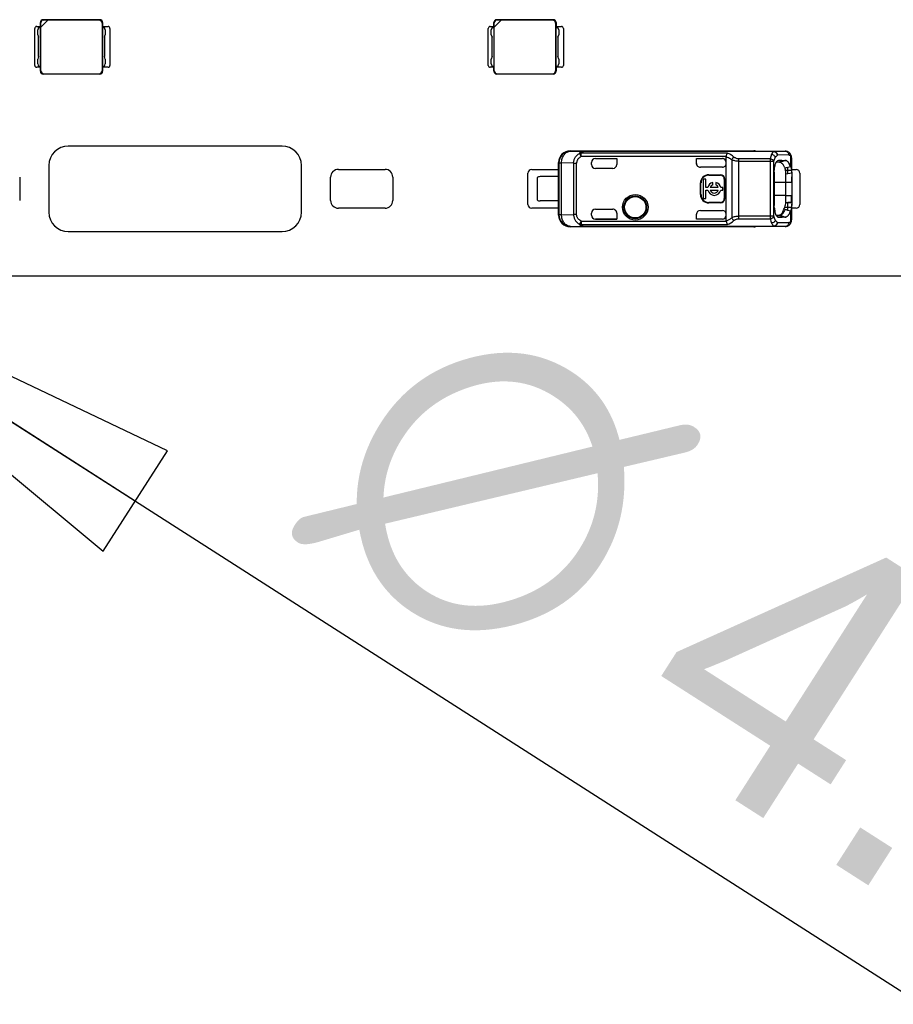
# Model space of a CAD drawing. Header units: millimetres. Extents: x 0 to 210, y 0 to 297.
# Tile 14 of 59: x 132.43 to 138.85, y 139.92 to 147.15. Entities that reach past the tile are written whole.
import ezdxf

# ---------------------------------------------------------------- set-up
doc = ezdxf.new("R2010")
doc.units = ezdxf.units.MM
doc.header["$LTSCALE"] = 19.36
doc.layers.get('0').update_dxf_attribs({"linetype": 'CONTINUOUS'})
doc.layers.add('Z_DIM_2D', color=7, linetype='CONTINUOUS')
doc.styles.add('TEXTSTYLE_3', font='helveticaneueltw1g-ltcn.otf')
doc.styles.add('TEXTSTYLE_4', font='gdt', dxfattribs={"width": 0.7})
doc.dimstyles.new('DIMSTYLE_4', dxfattribs={"dimtxt": 2.1, "dimasz": 3.5, "dimexe": 1.5, "dimexo": 0, "dimtad": 1, "dimlfac": 7.000007, "dimdsep": 46, "dimtxsty": 'TEXTSTYLE_3', "dimblk": '_FILLED', "dimblk1": '_FILLED', "dimblk2": '_FILLED', "dimcen": 0.09, "dimclrt": 5, "dimazin": 2, "dimtol": 1, "dimtp": 0.2, "dimtm": 0.2, "dimtfac": 1, "dimtofl": 0, "dimtmove": 0, "dimatfit": 1, "dimldrblk": '_FILLED', "dimfxl": 0, "dimtolj": 1, "dimarcsym": 0})

# ---------------------------------------------------------------- blocks, each defined once
blk = doc.blocks.new('_CLOSED')
at = {"color": 0, "linetype": 'ByBlock'}
for p, q in [((0, 0), (-1, 0.125)), ((-1, 0.125), (-1, -0.125)), ((-1, -0.125), (0, 0)), ((-1, 0), (0, 0))]:
    blk.add_line(p, q, dxfattribs=at)
blk = doc.blocks.new('*D11')
at = {"layer": 'Z_DIM_2D', "color": 2, "linetype": 'Continuous', "transparency": 16777216}
blk.add_line((130.3309, 145.5004), (148.0273, 134.1793), dxfattribs=at)
at = {"layer": 'Z_DIM_2D', "color": 2, "linetype": 'Continuous', "transparency": 16777216, "xscale": 3.5, "yscale": 3.5, "zscale": 3.5, "rotation": 147.3913147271}
blk.add_blockref('_CLOSED', (130.3309, 145.5004), dxfattribs=at)
at = {"layer": 'Z_DIM_2D', "color": 5, "linetype": 'Continuous', "transparency": 16777216}
for s, height, style, p in [('n', 2.1, 'TEXTSTYLE_4', (134.4739, 143.4732)), ('4.3', 2.1, 'TEXTSTYLE_3', (136.8325, 141.9643)), ('`', 1.47, 'TEXTSTYLE_4', (139.9726, 140.3294)), ('0.2', 1.47, 'TEXTSTYLE_3', (141.4172, 139.4052)), (' (12x)', 2.1, 'TEXTSTYLE_3', (143.3267, 137.8097))]:
    blk.add_text(s, height=height, rotation=-32.60869, dxfattribs=dict(at, style=style)).set_placement(p)
blk = doc.blocks.new('_FILLED')
at = {"color": 0, "linetype": 'ByBlock'}
blk.add_solid([(0, 0), (-1, 0.125), (-1, -0.125)], dxfattribs=at)

msp = doc.modelspace()

# ---------------------------------------------------------------- linework, layer by layer
at = {"color": 9, "linetype": 'Continuous'}
for p, q in [((132.5842, 147.1278), (132.5817, 147.1303)), ((132.6031, 147.1517), (132.6056, 147.1492)), ((133.0142, 147.1484), (133.0174, 147.1517)), ((133.0388, 147.1303), (133.0356, 147.127)), ((135.9175, 147.1278), (135.915, 147.1303)), ((135.9364, 147.1517), (135.9389, 147.1492)), ((136.3475, 147.1484), (136.3507, 147.1517)), ((136.3721, 147.1303), (136.3689, 147.127)), ((132.5817, 146.7731), (132.5849, 146.7763)), ((132.6063, 146.7549), (132.6031, 146.7517)), ((133.0174, 146.7517), (133.0142, 146.7549)), ((133.0356, 146.7763), (133.0388, 146.7731)), ((135.915, 146.7731), (135.9182, 146.7763)), ((135.9397, 146.7549), (135.9364, 146.7517)), ((136.3507, 146.7517), (136.3475, 146.7549)), ((136.3689, 146.7763), (136.3721, 146.7731)), ((136.4781, 146.185), (136.574, 146.184)), ((136.4781, 146.185), (136.4781, 146.185)), ((136.5435, 146.169), (136.5557, 146.1454)), ((137.6318, 146.171), (136.5557, 146.171)), ((136.5557, 146.1454), (136.5557, 146.171)), ((137.9723, 146.184), (136.574, 146.184)), ((136.574, 146.1833), (136.574, 146.184)), ((137.9723, 146.1833), (136.574, 146.1833)), ((137.8257, 146.1874), (137.8257, 146.186)), ((137.8257, 146.186), (138.0554, 146.186)), ((137.9723, 146.184), (138.0554, 146.186)), ((137.9723, 146.184), (137.9723, 146.1838)), ((137.9723, 146.1838), (137.9723, 146.1833)), ((138.0881, 146.1727), (138.0881, 146.1728)), ((136.3924, 146.0993), (136.39, 146.1017)), ((136.3924, 146.0993), (136.4124, 146.0993)), ((136.3924, 146.0993), (136.3924, 145.7183)), ((136.5013, 146.0984), (136.4124, 146.0993)), ((136.4124, 145.7183), (136.4124, 146.0993)), ((136.5013, 146.0984), (136.5232, 146.0984)), ((136.5013, 146.0984), (136.5013, 145.7193)), ((136.5232, 145.7193), (136.5232, 146.0984)), ((137.6235, 146.1454), (136.5557, 146.1454)), ((136.6614, 146.131), (136.6614, 146.131)), ((137.5948, 146.131), (137.5948, 146.131)), ((137.6637, 146.1221), (137.6637, 145.6955)), ((137.9466, 146.129), (137.7123, 146.129)), ((137.7123, 146.129), (137.7123, 145.6886)), ((137.7123, 146.1111), (137.9734, 146.111)), ((137.9466, 146.129), (137.9466, 145.6886)), ((137.9734, 145.7066), (137.9734, 146.111)), ((138.0822, 146.1574), (137.9992, 146.1554)), ((138.0957, 146.1516), (138.0957, 146.0727)), ((138.1043, 146.0225), (138.1043, 146.1294)), ((136.8186, 146.0874), (136.8182, 146.0874)), ((138.1034, 146.0432), (138.0598, 146.0432)), ((138.0757, 146.0187), (138.0757, 146.0671)), ((137.4338, 145.9517), (137.4376, 145.9517)), ((137.4948, 146.0088), (137.4948, 146.0126)), ((137.5805, 146.0126), (137.5805, 146.0088)), ((137.6091, 145.9802), (137.6128, 145.9802)), ((137.9763, 145.9588), (138.1043, 145.9588)), ((137.4376, 145.866), (137.4338, 145.866)), ((137.4948, 145.805), (137.4948, 145.8088)), ((137.5805, 145.8088), (137.5805, 145.805)), ((137.6128, 145.8374), (137.6091, 145.8374)), ((138.0614, 145.8588), (137.9763, 145.8588)), ((138.0757, 145.7505), (138.0757, 145.8084)), ((136.8182, 145.7302), (136.8186, 145.7302)), ((138.053, 145.7745), (138.1035, 145.7745)), ((138.0957, 145.7449), (138.0957, 145.666)), ((138.1043, 145.6882), (138.1043, 145.7951)), ((136.39, 145.716), (136.3924, 145.7183)), ((136.4124, 145.7183), (136.3924, 145.7183)), ((136.4124, 145.7183), (136.5013, 145.7193)), ((136.5232, 145.7193), (136.5013, 145.7193)), ((136.5557, 145.6722), (136.5435, 145.6486)), ((136.5557, 145.6722), (137.6235, 145.6722)), ((136.5557, 145.6722), (136.5557, 145.6466)), ((136.6614, 145.6866), (136.6614, 145.6867)), ((137.5947, 145.6867), (137.5947, 145.6866)), ((137.9466, 145.7066), (137.7123, 145.7066)), ((137.7123, 145.6886), (137.9466, 145.6886)), ((137.9734, 145.7066), (137.9466, 145.7066)), ((137.9992, 145.6622), (138.0822, 145.6602)), ((136.4777, 145.6326), (136.574, 145.6336)), ((136.5557, 145.6466), (137.632, 145.6466)), ((136.5715, 145.6345), (136.574, 145.6344)), ((136.574, 145.6344), (137.9723, 145.6344)), ((136.574, 145.6336), (136.574, 145.6344)), ((136.574, 145.6336), (137.9723, 145.6336)), ((138.0554, 145.6316), (137.8257, 145.6316)), ((137.8257, 145.6316), (137.8257, 145.6302)), ((137.9723, 145.6344), (137.9723, 145.6338)), ((137.9723, 145.6338), (137.9723, 145.6336)), ((138.0554, 145.6316), (137.9723, 145.6336)), ((138.0881, 145.6448), (138.088, 145.6448))]:
    msp.add_line(p, q, dxfattribs=at)
at = {"color": 7, "linetype": 'Continuous'}
for p, q in [((132.5817, 147.0945), (132.5817, 147.1303)), ((132.5842, 147.097), (132.6363, 147.1492)), ((132.5842, 147.097), (132.5842, 147.1278)), ((133.0174, 147.1517), (132.6031, 147.1517)), ((132.6363, 147.1492), (132.6056, 147.1492)), ((133.0142, 147.1484), (132.6356, 147.1484)), ((133.0356, 147.127), (133.0356, 146.7763)), ((133.0388, 147.1303), (133.0388, 147.0945)), ((135.915, 147.0945), (135.915, 147.1303)), ((135.9175, 147.097), (135.9696, 147.1492)), ((135.9175, 147.097), (135.9175, 147.1278)), ((136.3507, 147.1517), (135.9364, 147.1517)), ((135.9696, 147.1492), (135.9389, 147.1492)), ((136.3475, 147.1484), (135.9689, 147.1484)), ((136.3689, 147.127), (136.3689, 146.7763)), ((136.3721, 147.1303), (136.3721, 147.0945)), ((132.5402, 146.816), (132.5402, 147.0874)), ((132.5545, 147.1017), (132.5817, 147.1017)), ((132.5688, 147.0945), (132.5617, 147.0767)), ((132.5617, 147.041), (132.5617, 147.0767)), ((132.5617, 147.041), (132.5688, 147.0231)), ((132.5688, 147.0945), (132.5829, 147.0945)), ((132.5829, 146.8088), (132.5829, 147.0945)), ((132.5849, 146.7763), (132.5849, 147.0978)), ((133.0376, 147.0945), (133.0517, 147.0945)), ((133.0376, 147.0945), (133.0376, 146.8088)), ((133.0388, 147.1017), (133.0788, 147.1017)), ((133.0588, 147.0767), (133.0517, 147.0945)), ((133.0517, 147.0231), (133.0588, 147.041)), ((133.0588, 147.0767), (133.0588, 147.041)), ((133.0931, 147.0874), (133.0931, 146.816)), ((135.8736, 146.816), (135.8736, 147.0874)), ((135.8879, 147.1017), (135.915, 147.1017)), ((135.9021, 147.0945), (135.895, 147.0767)), ((135.895, 147.041), (135.895, 147.0767)), ((135.895, 147.041), (135.9021, 147.0231)), ((135.9021, 147.0945), (135.9162, 147.0945)), ((135.9162, 146.8088), (135.9162, 147.0945)), ((135.9182, 146.7763), (135.9182, 147.0978)), ((136.3709, 147.0945), (136.385, 147.0945)), ((136.3709, 147.0945), (136.3709, 146.8088)), ((136.3721, 147.1017), (136.4121, 147.1017)), ((136.3921, 147.0767), (136.385, 147.0945)), ((136.385, 147.0231), (136.3921, 147.041)), ((136.3921, 147.0767), (136.3921, 147.041)), ((136.4264, 147.0874), (136.4264, 146.816)), ((132.5688, 146.8802), (132.5688, 147.0231)), ((133.0517, 147.0231), (133.0517, 146.8802)), ((135.9021, 146.8802), (135.9021, 147.0231)), ((136.385, 147.0231), (136.385, 146.8802)), ((132.5688, 146.8802), (132.5617, 146.8624)), ((132.5617, 146.8267), (132.5617, 146.8624)), ((132.5617, 146.8267), (132.5688, 146.8088)), ((133.0588, 146.8624), (133.0517, 146.8802)), ((133.0517, 146.8088), (133.0588, 146.8267)), ((133.0588, 146.8624), (133.0588, 146.8267)), ((135.9021, 146.8802), (135.895, 146.8624)), ((135.895, 146.8267), (135.895, 146.8624)), ((135.895, 146.8267), (135.9021, 146.8088)), ((136.3921, 146.8624), (136.385, 146.8802)), ((136.385, 146.8088), (136.3921, 146.8267)), ((136.3921, 146.8624), (136.3921, 146.8267)), ((132.5817, 146.8017), (132.5545, 146.8017)), ((132.5829, 146.8088), (132.5688, 146.8088)), ((132.5817, 146.7731), (132.5817, 146.8088)), ((133.0174, 146.7517), (132.6031, 146.7517)), ((132.6063, 146.7549), (133.0142, 146.7549)), ((133.0517, 146.8088), (133.0376, 146.8088)), ((133.0388, 146.8088), (133.0388, 146.7731)), ((133.0788, 146.8017), (133.0388, 146.8017)), ((135.915, 146.8017), (135.8879, 146.8017)), ((135.9162, 146.8088), (135.9021, 146.8088)), ((135.915, 146.7731), (135.915, 146.8088)), ((136.3507, 146.7517), (135.9364, 146.7517)), ((135.9397, 146.7549), (136.3475, 146.7549)), ((136.385, 146.8088), (136.3709, 146.8088)), ((136.3721, 146.8088), (136.3721, 146.7731)), ((136.4121, 146.8017), (136.3721, 146.8017)), ((134.3579, 146.2231), (132.7864, 146.2231)), ((138.0081, 146.1177), (137.9998, 146.1147)), ((138.0081, 146.1179), (138.0321, 146.1179)), ((138.0321, 146.1179), (138.0081, 146.1177)), ((138.0146, 146.1035), (138.0545, 146.118)), ((138.055, 146.1178), (138.0147, 146.1033)), ((138.0147, 146.1033), (138.0147, 146.1032)), ((138.0147, 146.1033), (138.0147, 146.1032)), ((138.0321, 146.1179), (138.0549, 146.118)), ((132.6436, 146.0802), (132.6436, 145.7374)), ((134.5007, 145.7374), (134.5007, 146.0802)), ((134.7722, 146.0517), (135.115, 146.0517)), ((136.165, 145.7945), (136.165, 146.0231)), ((136.1936, 146.0517), (136.39, 146.0517)), ((137.9762, 146.0303), (137.9763, 146.0303)), ((137.9762, 146.0303), (137.9763, 146.0303)), ((137.9762, 145.7874), (137.9762, 146.0303)), ((137.9763, 146.0303), (137.9763, 145.7874)), ((138.0554, 146.0618), (138.0554, 146.062)), ((138.1043, 146.0226), (138.0615, 146.0168)), ((138.1043, 146.0517), (138.1364, 146.0517)), ((138.1043, 146.0225), (138.1043, 145.9588)), ((138.165, 146.0231), (138.165, 145.7945)), ((132.4293, 145.9945), (132.4293, 145.8231)), ((134.715, 145.8231), (134.715, 145.9945)), ((135.1722, 145.9945), (135.1722, 145.8231)), ((138.1043, 145.9588), (138.1043, 145.9958)), ((138.0614, 145.8588), (138.1043, 145.8588)), ((138.0614, 145.8008), (138.0614, 145.8588)), ((138.1043, 145.8588), (138.1043, 145.7951)), ((135.115, 145.766), (134.7722, 145.766)), ((136.39, 145.766), (136.1936, 145.766)), ((137.9763, 145.7874), (137.9762, 145.7874)), ((137.9763, 145.7874), (137.9762, 145.7874)), ((138.0956, 145.745), (138.0957, 145.7452)), ((138.1364, 145.766), (138.1043, 145.766)), ((138.0002, 145.7028), (138.0081, 145.6999)), ((138.0075, 145.6998), (138.0014, 145.7021)), ((138.0081, 145.6999), (138.0353, 145.6997)), ((138.0353, 145.6997), (138.0081, 145.6998)), ((138.0146, 145.7143), (138.055, 145.6997)), ((138.0548, 145.6996), (138.0146, 145.7141)), ((138.055, 145.6996), (138.0353, 145.6997)), ((138.069, 145.7042), (138.0692, 145.7043)), ((138.069, 145.7042), (138.0691, 145.7042)), ((138.0692, 145.7043), (138.0691, 145.7042)), ((132.7864, 145.5945), (134.3579, 145.5945)), ((140.6436, 145.266), (61.6437, 145.266))]:
    msp.add_line(p, q, dxfattribs=at)
at = {"color": 6, "linetype": 'Continuous'}
for p, q in [((136.4763, 146.1874), (137.8257, 146.1874)), ((136.4781, 146.185), (136.4763, 146.1874)), ((138.0558, 146.186), (138.0554, 146.186)), ((138.0558, 146.186), (138.0557, 146.186)), ((136.39, 145.9981), (136.39, 146.1017)), ((136.6329, 146.0874), (136.6329, 146.1025)), ((136.6614, 146.131), (136.8182, 146.131)), ((136.6614, 146.131), (136.8186, 146.131)), ((136.8186, 146.131), (136.8182, 146.131)), ((136.8182, 146.131), (136.8182, 146.0874)), ((136.8186, 146.131), (136.8186, 146.0874)), ((137.4043, 146.131), (137.5948, 146.131)), ((137.4047, 146.131), (137.4043, 146.131)), ((137.4043, 146.096), (137.4043, 146.131)), ((137.4047, 146.0947), (137.4043, 146.096)), ((137.4047, 146.131), (137.5948, 146.131)), ((137.4047, 146.0947), (137.4047, 146.131)), ((137.6233, 145.6748), (137.6233, 146.1428)), ((138.0146, 146.1035), (137.9907, 146.1033)), ((136.79, 146.0588), (136.6614, 146.0588)), ((137.5948, 146.0674), (137.4329, 146.0674)), ((136.2329, 145.991), (136.2329, 145.8267)), ((136.3903, 145.9981), (136.2543, 145.9981)), ((136.3903, 145.8195), (136.3903, 145.9981)), ((137.4338, 145.866), (137.4338, 145.9517)), ((137.4376, 145.866), (137.4376, 145.9517)), ((137.4736, 145.9794), (137.4547, 145.9794)), ((137.4547, 145.9794), (137.4547, 145.8382)), ((137.4736, 145.9183), (137.4736, 145.9794)), ((137.4948, 146.0126), (137.5805, 146.0126)), ((137.4948, 146.0088), (137.5805, 146.0088)), ((137.5236, 145.9375), (137.5236, 145.9555)), ((137.5473, 145.9555), (137.5473, 145.9375)), ((137.6091, 145.9802), (137.6091, 145.8374)), ((137.6128, 145.9802), (137.6128, 145.8374)), ((138.0614, 145.8588), (138.0614, 145.9588)), ((138.0615, 145.9588), (138.0615, 146.0168)), ((138.1043, 145.9588), (138.1043, 145.8588)), ((137.4882, 145.9183), (137.4736, 145.9183)), ((137.4736, 145.8994), (137.4882, 145.8994)), ((137.4736, 145.8382), (137.4736, 145.8994)), ((137.565, 145.9183), (137.5059, 145.9183)), ((137.5059, 145.8994), (137.565, 145.8994)), ((137.5975, 145.9183), (137.5827, 145.9183)), ((137.5827, 145.8994), (137.5975, 145.8994)), ((137.5975, 145.8994), (137.5975, 145.9183)), ((136.3903, 145.8195), (136.2543, 145.8195)), ((136.39, 145.716), (136.39, 145.8195)), ((137.4547, 145.8382), (137.4736, 145.8382)), ((137.5805, 145.8088), (137.4948, 145.8088)), ((137.5805, 145.805), (137.4948, 145.805)), ((138.0614, 145.8088), (138.1041, 145.8088)), ((138.0614, 145.8084), (138.0757, 145.8084)), ((138.1041, 145.8088), (138.1041, 145.8588)), ((136.6329, 145.7152), (136.6329, 145.7302)), ((136.6614, 145.7588), (136.79, 145.7588)), ((136.8182, 145.7302), (136.8182, 145.6867)), ((136.8186, 145.7302), (136.8186, 145.6866)), ((137.4329, 145.7502), (137.5948, 145.7502)), ((136.6614, 145.6867), (136.8182, 145.6867)), ((136.8186, 145.6866), (136.6614, 145.6866)), ((136.8182, 145.6867), (136.8186, 145.6866)), ((137.4043, 145.7216), (137.4047, 145.7224)), ((137.4043, 145.6866), (137.4043, 145.7216)), ((137.4043, 145.6866), (137.4047, 145.6867)), ((137.5947, 145.6866), (137.4043, 145.6866)), ((137.4047, 145.6867), (137.4047, 145.7224)), ((137.5948, 145.6867), (137.4047, 145.6867)), ((137.5948, 145.6867), (137.5947, 145.6867)), ((137.9907, 145.7143), (138.0146, 145.7141)), ((136.4763, 145.6302), (136.4777, 145.6326)), ((137.8257, 145.6302), (136.4763, 145.6302)), ((138.0557, 145.6316), (138.0558, 145.6316)), ((138.088, 145.6448), (138.0884, 145.6452)), ((138.088, 145.6448), (138.0881, 145.6448))]:
    msp.add_line(p, q, dxfattribs=at)
for points in [[(138.1043, 146.1294), (138.1043, 146.1303), (138.1043, 146.1314), (138.1042, 146.1325), (138.1042, 146.1335), (138.1042, 146.1345), (138.1041, 146.1355), (138.104, 146.1365), (138.104, 146.1374), (138.1039, 146.1384), (138.1038, 146.1393), (138.1037, 146.1403), (138.1036, 146.1412), (138.1034, 146.1421), (138.1033, 146.143), (138.1032, 146.1439), (138.103, 146.1447), (138.1028, 146.1456), (138.1027, 146.1464), (138.1025, 146.1472), (138.1023, 146.148), (138.1021, 146.1488), (138.1019, 146.1496), (138.1017, 146.1503), (138.1015, 146.151), (138.1013, 146.1518), (138.101, 146.1525), (138.1008, 146.1532), (138.1005, 146.1539), (138.1003, 146.1546), (138.1, 146.1553), (138.0997, 146.156), (138.0994, 146.1566), (138.0992, 146.1573), (138.0989, 146.1579), (138.0986, 146.1586), (138.0983, 146.1592), (138.0979, 146.1598), (138.0976, 146.1604), (138.0973, 146.161), (138.097, 146.1616), (138.0966, 146.1622), (138.0963, 146.1628), (138.0959, 146.1634), (138.0955, 146.164), (138.0952, 146.1645), (138.0948, 146.1651), (138.0944, 146.1656), (138.094, 146.1661), (138.0936, 146.1667), (138.0932, 146.1672), (138.0928, 146.1677), (138.0924, 146.1682), (138.092, 146.1687), (138.0916, 146.1692), (138.0911, 146.1697), (138.0907, 146.1702), (138.0902, 146.1707), (138.0898, 146.1711), (138.0893, 146.1716), (138.0889, 146.172), (138.0884, 146.1725), (138.0881, 146.1728)], [(138.0884, 145.6452), (138.0889, 145.6456), (138.0893, 145.6461), (138.0898, 145.6465), (138.0903, 145.647), (138.0907, 145.6475), (138.0912, 145.648), (138.0916, 145.6485), (138.0921, 145.649), (138.0925, 145.6495), (138.0929, 145.65), (138.0933, 145.6505), (138.0937, 145.6511), (138.0941, 145.6516), (138.0945, 145.6521), (138.0949, 145.6527), (138.0953, 145.6532), (138.0956, 145.6538), (138.096, 145.6544), (138.0963, 145.6549), (138.0967, 145.6555), (138.097, 145.6561), (138.0974, 145.6567), (138.0977, 145.6573), (138.098, 145.6579), (138.0983, 145.6586), (138.0986, 145.6592), (138.0989, 145.6599), (138.0992, 145.6605), (138.0995, 145.6612), (138.0998, 145.6619), (138.1001, 145.6625), (138.1003, 145.6632), (138.1006, 145.6639), (138.1009, 145.6647), (138.1011, 145.6654), (138.1013, 145.6661), (138.1016, 145.6669), (138.1018, 145.6677), (138.102, 145.6685), (138.1022, 145.6693), (138.1024, 145.6701), (138.1026, 145.6709), (138.1028, 145.6718), (138.103, 145.6726), (138.1031, 145.6735), (138.1033, 145.6744), (138.1034, 145.6754), (138.1036, 145.6763), (138.1037, 145.6773), (138.1038, 145.6783), (138.1039, 145.6793), (138.104, 145.6804), (138.1041, 145.6814), (138.1041, 145.6825), (138.1042, 145.6836), (138.1042, 145.6848), (138.1043, 145.686), (138.1043, 145.6871), (138.1043, 145.6882)]]:
    msp.add_lwpolyline(points, dxfattribs=at)
for radius in [0.0939, 0.0786]:
    msp.add_circle((136.9543, 145.7731), radius, dxfattribs=at)
at = {"color": 9, "linetype": 'Continuous'}
for radius in [0.0837, 0.0789]:
    msp.add_circle((136.9543, 145.7731), radius, dxfattribs=at)
at = {"color": 7, "linetype": 'Continuous'}
for centre, radius, start, end in [((132.5545, 147.0874), 0.0143, 90.00066, 180), ((133.0788, 147.0874), 0.0143, 0.00066, 89.99934), ((135.8879, 147.0874), 0.0143, 90.00066, 180), ((136.4121, 147.0874), 0.0143, 0.00066, 89.99934), ((132.5545, 146.816), 0.0143, 180, 269.99934), ((133.0788, 146.816), 0.0143, 270.00066, 359.99934), ((135.8879, 146.816), 0.0143, 180, 269.99934), ((136.4121, 146.816), 0.0143, 270.00066, 359.99934), ((132.7864, 146.0802), 0.1429, 90, 180), ((134.3579, 146.0802), 0.1429, 0, 90), ((138.0148, 146.0821), 0.0214, 88.53685, 90.49988), ((138.0515, 146.0876), 0.0312, 57.69491, 58.11826), ((134.7722, 145.9945), 0.0571, 90.0008, 180), ((135.115, 145.9945), 0.0571, 0.0008, 89.9992), ((136.1936, 146.0231), 0.0286, 90.00133, 179.99912), ((134.2894, 160.5843), 15.0029, 284.53788, 284.69682), ((137.9234, 146.0094), 0.1834, 20.05135, 20.1668), ((138.0283, 146.0378), 0.0759, 27.07305, 27.3378), ((138.1364, 146.0231), 0.0286, 0.00133, 89.99867), ((134.7722, 145.8231), 0.0571, 180, 269.9992), ((135.115, 145.8231), 0.0571, 270.0008, 359.9992), ((132.7864, 145.7374), 0.1429, 180, 270), ((134.3579, 145.7374), 0.1429, 270, 360), ((136.1936, 145.7945), 0.0286, 180.00088, 269.99867), ((133.504, 128.2361), 18.1012, 75.30544, 75.43719), ((138.0487, 145.7698), 0.0531, 332.15947, 332.44889), ((138.1364, 145.7945), 0.0286, 270.00133, 359.99867), ((137.5948, 145.7152), 0.0286, 270.00042, 359.99993), ((137.5948, 145.7154), 0.0288, 270.00303, 270.73985), ((137.5942, 145.7152), 0.0292, 359.26229, 359.99502), ((138.0095, 145.7151), 0.0154, 246.38987, 252.0981), ((138.0093, 145.7145), 0.0147, 252.10149, 265.21434), ((138.0147, 145.7254), 0.0113, 269.63077, 271.62927)]:
    msp.add_arc(centre, radius, start, end, dxfattribs=at)
at = {"color": 6, "linetype": 'Continuous'}
for centre, radius, start, end in [((136.4757, 146.1017), 0.0857, 89.99991, 180.00035), ((136.4758, 146.1017), 0.0857, 89.6912, 90.05786), ((137.8267, 146.1001), 0.0859, 90.00009, 90.64346), ((138.0557, 146.1745), 0.0115, 90.90546, 91.74279), ((138.0557, 146.1741), 0.0119, 90.45045, 90.90751), ((138.0557, 146.1738), 0.0122, 89.99911, 90.45047), ((137.5948, 146.1025), 0.0286, 359.99384, 89.9998), ((137.6402, 146.1428), 0.0169, 171.09849, 180.06246), ((136.6614, 146.0874), 0.0286, 180, 270), ((136.2543, 145.9624), 0.0357, 90, 126.8699), ((137.4948, 145.9517), 0.0609, 90, 180), ((137.4948, 145.9517), 0.0571, 90, 180), ((137.5355, 145.9088), 0.0482, 104.20419, 168.67274), ((137.5355, 145.9088), 0.0482, 11.32726, 75.79581), ((137.5805, 145.9802), 0.0323, 360, 90), ((137.5805, 145.9802), 0.0286, 0, 90), ((137.5355, 145.9088), 0.0482, 191.32726, 348.67274), ((137.5355, 145.9088), 0.031, 112.43198, 162.21534), ((137.5355, 145.9088), 0.031, 197.78466, 342.21534), ((137.5355, 145.9088), 0.031, 17.78466, 67.56802), ((136.2543, 145.8552), 0.0357, 233.1301, 270), ((137.4948, 145.866), 0.0609, 180, 270), ((137.4948, 145.866), 0.0571, 180, 270), ((137.5805, 145.8374), 0.0323, 270, 0), ((137.5805, 145.8374), 0.0286, 270, 0), ((136.6614, 145.7302), 0.0286, 90, 180), ((137.4329, 145.7216), 0.0286, 90.00217, 179.99799), ((137.4333, 145.722), 0.0286, 135.95072, 179.2565), ((136.4757, 145.716), 0.0857, 179.99962, 270.00014), ((136.4781, 145.7183), 0.0857, 180.00323, 269.75999), ((137.5948, 145.7152), 0.0286, 270.00024, 359.85015), ((137.6402, 145.6748), 0.0169, 179.93914, 188.90195), ((136.4758, 145.716), 0.0857, 269.95547, 270.32231), ((137.8257, 145.7161), 0.0859, 270.01088, 280.26946), ((137.8267, 145.7174), 0.0858, 269.35599, 270.00056)]:
    msp.add_arc(centre, radius, start, end, dxfattribs=at)
at = {"color": 9, "linetype": 'Continuous'}
for centre, radius, start, end in [((136.4781, 146.0993), 0.0857, 90.00982, 179.99473), ((136.5793, 146.0863), 0.0971, 93.115, 94.53757), ((137.5619, 145.8191), 0.1862, 292.11397, 309.335), ((138.0726, 145.6619), 0.023, 312.27817, 312.98135)]:
    msp.add_arc(centre, radius, start, end, dxfattribs=at)
at = {"color": 7, "linetype": 'Continuous'}
for centre, major_axis, start_param, end_param in [((132.6031, 147.1302), (-0.0152, 0.0152), -0.784789, 0.784789), ((132.6056, 147.1277), (-0.0152, 0.0152), -0.784789, 0.784789), ((133.0141, 147.127), (0.0152, 0.0152), -0.784789, 0.784789), ((133.0174, 147.1302), (0.0152, 0.0152), -0.784789, 0.784789), ((135.9364, 147.1302), (-0.0152, 0.0152), -0.784789, 0.784789), ((135.9389, 147.1277), (-0.0152, 0.0152), -0.784789, 0.784789), ((136.3475, 147.127), (0.0152, 0.0152), -0.784789, 0.784789), ((136.3507, 147.1302), (0.0152, 0.0152), -0.784789, 0.784789), ((132.6031, 146.7731), (0.0152, 0.0152), -3.926382, -2.356803), ((132.6064, 146.7764), (-0.0152, -0.0152), -0.784789, 0.784789), ((133.0141, 146.7764), (0.0152, -0.0152), -0.784789, 0.784789), ((133.0174, 146.7731), (0.0152, -0.0152), -0.784789, 0.784789), ((135.9364, 146.7731), (0.0152, 0.0152), -3.926382, -2.356803), ((135.9397, 146.7764), (-0.0152, -0.0152), -0.784789, 0.784789), ((136.3475, 146.7764), (0.0152, -0.0152), -0.784789, 0.784789), ((136.3507, 146.7731), (0.0152, -0.0152), -0.784789, 0.784789)]:
    msp.add_ellipse(centre, major_axis=major_axis, ratio=0.998783, start_param=start_param, end_param=end_param, dxfattribs=at)
at = {"color": 6, "linetype": 'Continuous'}
for centre, major_axis, ratio, start_param, end_param in [((137.8257, 146.1017), (0, 0.0857), 0.999962, -0.179407, -0.000005), ((136.6614, 146.1024), (0, 0.0286), 0.999994, 0, 1.568178), ((136.6614, 146.1025), (0, 0.0286), 0.999994, 0, 1.570796), ((137.4329, 146.096), (0.0202, -0.0202), 0.999695, -2.356347, -0.785246), ((137.5948, 146.1024), (0, 0.0286), 0.999994, -1.568178, 0), ((137.5948, 146.096), (0, 0.0286), 0.999848, -3.141593, -1.570796), ((136.7896, 146.0874), (0.0286, 0), 0.999848, -1.557708, 0), ((136.79, 146.0874), (0.0286, 0), 0.999848, -1.570796, 0), ((136.7896, 145.7302), (0.0286, 0), 0.999848, 0, 1.557916), ((136.79, 145.7302), (0.0286, 0), 0.999848, -0.000001, 1.570796), ((137.5948, 145.7216), (0, 0.0286), 0.999848, -1.570796, 0), ((136.6614, 145.7152), (0, 0.0286), 0.999994, -4.709771, -3.141593), ((136.6614, 145.7152), (0, 0.0286), 0.999994, -4.712389, -3.141593)]:
    msp.add_ellipse(centre, major_axis=major_axis, ratio=ratio, start_param=start_param, end_param=end_param, dxfattribs=at)
at = {"color": 9, "linetype": 'Continuous'}
for points, knots in [([(136.4124, 146.0993), (136.4125, 146.1103), (136.415, 146.1268), (136.4231, 146.1468), (136.4313, 146.1598), (136.4412, 146.1706), (136.4526, 146.1787), (136.4651, 146.1838), (136.4738, 146.185), (136.4781, 146.185)], [0, 0, 0, 0, 0.27822, 0.412641, 0.541523, 0.664074, 0.780409, 0.891678, 1, 1, 1, 1]), ([(136.5013, 146.0984), (136.5013, 146.102), (136.5019, 146.1092), (136.5042, 146.1198), (136.5079, 146.1299), (136.5129, 146.1395), (136.5191, 146.1482), (136.5288, 146.1588), (136.5374, 146.1653), (136.5435, 146.169)], [0, 0, 0, 0, 0.125701, 0.251302, 0.376712, 0.501923, 0.626928, 0.751674, 1, 1, 1, 1]), ([(136.574, 146.184), (136.5719, 146.184), (136.5678, 146.1839), (136.5629, 146.1832), (136.5593, 146.1824), (136.557, 146.1817), (136.5549, 146.1809), (136.5531, 146.1799), (136.5515, 146.1788), (136.5496, 146.1773), (136.5475, 146.1752), (136.5452, 146.1723), (136.544, 146.1701), (136.5435, 146.169)], [0, 0, 0, 0, 0.173849, 0.335734, 0.409941, 0.478255, 0.539762, 0.594499, 0.645897, 0.696191, 0.796555, 0.897678, 1, 1, 1, 1]), ([(136.5557, 146.171), (136.5536, 146.1711), (136.5494, 146.1708), (136.5454, 146.1698), (136.5435, 146.169)], [0, 0, 0, 0, 0.504173, 1, 1, 1, 1]), ([(136.5557, 146.171), (136.5558, 146.1722), (136.5562, 146.1739), (136.5571, 146.1761), (136.5579, 146.1776), (136.5588, 146.179), (136.5602, 146.1803), (136.5621, 146.1814), (136.5636, 146.1819), (136.5645, 146.1821)], [0, 0, 0, 0, 0.234563, 0.346805, 0.456782, 0.566346, 0.682572, 0.821271, 1, 1, 1, 1]), ([(136.5716, 146.1831), (136.5703, 146.183), (136.5679, 146.1829), (136.5656, 146.1824), (136.5645, 146.1821)], [0, 0, 0, 0, 0.544843, 1, 1, 1, 1]), ([(137.6799, 146.1425), (137.6726, 146.1485), (137.6572, 146.1593), (137.6404, 146.1676), (137.6318, 146.171)], [0, 0, 0, 0, 0.506231, 1, 1, 1, 1]), ([(137.9571, 146.1611), (137.9582, 146.1636), (137.9604, 146.1682), (137.9641, 146.1744), (137.968, 146.1794), (137.9709, 146.1821), (137.9723, 146.1833)], [0, 0, 0, 0, 0.298672, 0.563795, 0.796619, 1, 1, 1, 1]), ([(137.9992, 146.1554), (137.9992, 146.1591), (137.9978, 146.1666), (137.9928, 146.1745), (137.9873, 146.1793), (137.9827, 146.182), (137.9776, 146.1836), (137.9741, 146.184), (137.9723, 146.184)], [0, 0, 0, 0, 0.256364, 0.508823, 0.63344, 0.756615, 0.878642, 1, 1, 1, 1]), ([(137.9723, 146.1833), (137.9732, 146.1832), (137.9748, 146.183), (137.9782, 146.1822), (137.9822, 146.1807), (137.9867, 146.178), (137.9921, 146.1733), (137.9961, 146.1673), (137.9984, 146.1607), (137.999, 146.1572), (137.9992, 146.1554)], [0, 0, 0, 0, 0.060249, 0.121242, 0.244303, 0.369096, 0.495286, 0.748339, 0.874767, 1, 1, 1, 1]), ([(138.0554, 146.186), (138.0571, 146.186), (138.0607, 146.1856), (138.0657, 146.184), (138.0704, 146.1813), (138.0759, 146.1765), (138.0808, 146.1686), (138.0822, 146.1611), (138.0822, 146.1574)], [0, 0, 0, 0, 0.121362, 0.243391, 0.366566, 0.491182, 0.743639, 1, 1, 1, 1]), ([(138.0957, 146.1516), (138.0959, 146.1536), (138.0959, 146.1576), (138.0946, 146.1633), (138.092, 146.1685), (138.0895, 146.1715), (138.0881, 146.1727)], [0, 0, 0, 0, 0.257615, 0.509252, 0.756006, 1, 1, 1, 1]), ([(136.5557, 146.1454), (136.5513, 146.143), (136.5451, 146.1388), (136.5378, 146.132), (136.5329, 146.1263), (136.5289, 146.12), (136.5258, 146.1131), (136.5238, 146.1059), (136.5232, 146.1009), (136.5232, 146.0984)], [0, 0, 0, 0, 0.249867, 0.374931, 0.499977, 0.625007, 0.750022, 0.875018, 1, 1, 1, 1]), ([(137.6637, 146.1221), (137.6606, 146.1243), (137.6477, 146.1323), (137.6339, 146.1388), (137.6233, 146.1428)], [0, 0, 0, 0, 0.253351, 1, 1, 1, 1]), ([(137.6637, 146.1221), (137.6647, 146.1242), (137.6668, 146.1281), (137.6707, 146.1336), (137.675, 146.1385), (137.6783, 146.1413), (137.6799, 146.1425)], [0, 0, 0, 0, 0.255115, 0.514073, 0.765809, 1, 1, 1, 1]), ([(137.7123, 146.1111), (137.7079, 146.1111), (137.6992, 146.1117), (137.6827, 146.1147), (137.671, 146.1187), (137.6637, 146.1221)], [0, 0, 0, 0, 0.263576, 0.52122, 1, 1, 1, 1]), ([(137.7123, 146.129), (137.7091, 146.1291), (137.7029, 146.1299), (137.6942, 146.133), (137.6866, 146.1373), (137.682, 146.1408), (137.6799, 146.1425)], [0, 0, 0, 0, 0.265824, 0.523418, 0.768754, 1, 1, 1, 1]), ([(137.9571, 146.1611), (137.9549, 146.1564), (137.951, 146.1458), (137.948, 146.1349), (137.9466, 146.129)], [0, 0, 0, 0, 0.463996, 1, 1, 1, 1]), ([(137.9734, 146.111), (137.9725, 146.1132), (137.9704, 146.1164), (137.9668, 146.1199), (137.9622, 146.1234), (137.9555, 146.1268), (137.9496, 146.1285), (137.9466, 146.129)], [0, 0, 0, 0, 0.21062, 0.329154, 0.455284, 0.723581, 1, 1, 1, 1]), ([(137.9839, 146.1373), (137.9833, 146.1402), (137.9809, 146.146), (137.9747, 146.1532), (137.9666, 146.1586), (137.9603, 146.1606), (137.9571, 146.1611)], [0, 0, 0, 0, 0.233982, 0.484251, 0.743181, 1, 1, 1, 1]), ([(137.9734, 146.111), (137.9748, 146.1159), (137.9779, 146.1248), (137.9818, 146.1334), (137.9839, 146.1373)], [0, 0, 0, 0, 0.533872, 1, 1, 1, 1]), ([(137.9839, 146.1373), (137.985, 146.1393), (137.9873, 146.1431), (137.992, 146.1495), (137.9962, 146.1535), (137.9992, 146.1554)], [0, 0, 0, 0, 0.291314, 0.554335, 1, 1, 1, 1]), ([(138.0822, 146.1574), (138.0834, 146.1575), (138.0857, 146.1573), (138.0892, 146.1561), (138.0926, 146.1543), (138.0947, 146.1526), (138.0957, 146.1516)], [0, 0, 0, 0, 0.228242, 0.465396, 0.720372, 1, 1, 1, 1]), ([(138.1043, 146.1294), (138.1043, 146.1318), (138.1041, 146.1364), (138.1026, 146.1427), (138.0999, 146.1479), (138.0972, 146.1506), (138.0957, 146.1516)], [0, 0, 0, 0, 0.294305, 0.549205, 0.777737, 1, 1, 1, 1]), ([(136.5013, 145.7193), (136.5013, 145.7157), (136.5019, 145.7085), (136.5042, 145.6979), (136.5078, 145.6877), (136.5129, 145.6782), (136.5191, 145.6694), (136.5288, 145.6589), (136.5374, 145.6523), (136.5435, 145.6486)], [0, 0, 0, 0, 0.125701, 0.2513, 0.376708, 0.501921, 0.62693, 0.751682, 1, 1, 1, 1]), ([(136.5557, 145.6722), (136.5513, 145.6746), (136.5451, 145.6788), (136.5377, 145.6856), (136.5329, 145.6913), (136.5289, 145.6977), (136.5258, 145.7045), (136.5238, 145.7118), (136.5232, 145.7168), (136.5232, 145.7193)], [0, 0, 0, 0, 0.249868, 0.374931, 0.499978, 0.625008, 0.750022, 0.875018, 1, 1, 1, 1]), ([(137.6233, 145.6748), (137.6304, 145.6775), (137.6443, 145.6836), (137.6574, 145.6912), (137.6637, 145.6955)], [0, 0, 0, 0, 0.496045, 1, 1, 1, 1]), ([(137.7123, 145.7066), (137.7079, 145.7066), (137.6992, 145.706), (137.6865, 145.7037), (137.6747, 145.7001), (137.6673, 145.6971), (137.6637, 145.6955)], [0, 0, 0, 0, 0.263414, 0.520901, 0.767663, 1, 1, 1, 1]), ([(137.6637, 145.6955), (137.6647, 145.6935), (137.6668, 145.6895), (137.6707, 145.684), (137.675, 145.6791), (137.6783, 145.6763), (137.6799, 145.6751)], [0, 0, 0, 0, 0.25512, 0.514082, 0.765817, 1, 1, 1, 1]), ([(137.6799, 145.6751), (137.682, 145.6769), (137.6866, 145.6803), (137.6943, 145.6845), (137.7029, 145.6877), (137.7091, 145.6886), (137.7123, 145.6886)], [0, 0, 0, 0, 0.23163, 0.476963, 0.734307, 1, 1, 1, 1]), ([(137.9466, 145.6886), (137.9496, 145.6892), (137.9555, 145.6908), (137.9622, 145.6943), (137.9668, 145.6977), (137.9704, 145.7013), (137.9725, 145.7044), (137.9734, 145.7066)], [0, 0, 0, 0, 0.276416, 0.544711, 0.670841, 0.789375, 1, 1, 1, 1]), ([(137.9466, 145.6886), (137.948, 145.6827), (137.951, 145.6718), (137.9549, 145.6612), (137.9571, 145.6565)], [0, 0, 0, 0, 0.536012, 1, 1, 1, 1]), ([(137.9839, 145.6803), (137.9833, 145.6774), (137.9809, 145.6717), (137.9747, 145.6644), (137.9666, 145.659), (137.9603, 145.657), (137.9571, 145.6565)], [0, 0, 0, 0, 0.233991, 0.484263, 0.74319, 1, 1, 1, 1]), ([(137.9723, 145.6336), (137.9741, 145.6336), (137.9776, 145.634), (137.9827, 145.6357), (137.9873, 145.6383), (137.9928, 145.6431), (137.9978, 145.6511), (137.9992, 145.6585), (137.9992, 145.6622)], [0, 0, 0, 0, 0.121361, 0.243389, 0.366565, 0.491181, 0.743639, 1, 1, 1, 1]), ([(137.9992, 145.6622), (137.999, 145.6604), (137.9984, 145.657), (137.9961, 145.6503), (137.9921, 145.6443), (137.9867, 145.6397), (137.9822, 145.6369), (137.9774, 145.6351), (137.974, 145.6345), (137.9723, 145.6344)], [0, 0, 0, 0, 0.125248, 0.251692, 0.504774, 0.630977, 0.755786, 0.878861, 1, 1, 1, 1]), ([(137.9839, 145.6803), (137.9818, 145.6842), (137.9779, 145.6928), (137.9748, 145.7017), (137.9734, 145.7066)], [0, 0, 0, 0, 0.466119, 1, 1, 1, 1]), ([(137.9992, 145.6622), (137.9977, 145.6631), (137.9949, 145.6653), (137.9911, 145.6694), (137.9873, 145.6745), (137.9851, 145.6783), (137.9839, 145.6803)], [0, 0, 0, 0, 0.210939, 0.446414, 0.709035, 1, 1, 1, 1]), ([(138.0822, 145.6602), (138.0822, 145.6565), (138.0808, 145.6491), (138.0759, 145.6411), (138.0704, 145.6363), (138.0657, 145.6337), (138.0607, 145.632), (138.0571, 145.6316), (138.0554, 145.6316)], [0, 0, 0, 0, 0.256356, 0.508812, 0.633428, 0.756604, 0.878635, 1, 1, 1, 1]), ([(138.0957, 145.666), (138.0946, 145.6651), (138.0926, 145.6634), (138.0892, 145.6615), (138.0857, 145.6604), (138.0834, 145.6602), (138.0822, 145.6602)], [0, 0, 0, 0, 0.279675, 0.534657, 0.77179, 1, 1, 1, 1]), ([(138.0957, 145.666), (138.0959, 145.664), (138.0959, 145.6601), (138.0946, 145.6544), (138.0921, 145.6492), (138.0896, 145.6463), (138.0883, 145.645)], [0, 0, 0, 0, 0.25759, 0.509245, 0.756026, 1, 1, 1, 1]), ([(138.0957, 145.666), (138.0972, 145.6671), (138.0999, 145.6697), (138.1026, 145.6749), (138.1041, 145.6812), (138.1043, 145.6857), (138.1043, 145.6882)], [0, 0, 0, 0, 0.222675, 0.4518, 0.706452, 1, 1, 1, 1]), ([(136.5435, 145.6486), (136.5454, 145.6479), (136.5494, 145.6468), (136.5536, 145.6465), (136.5557, 145.6466)], [0, 0, 0, 0, 0.49583, 1, 1, 1, 1]), ([(136.5435, 145.6486), (136.544, 145.6475), (136.5452, 145.6454), (136.5475, 145.6425), (136.5501, 145.6399), (136.5526, 145.638), (136.5549, 145.6368), (136.557, 145.6359), (136.5593, 145.6352), (136.5629, 145.6344), (136.5678, 145.6338), (136.5719, 145.6336), (136.574, 145.6336)], [0, 0, 0, 0, 0.102162, 0.20326, 0.303719, 0.405559, 0.460514, 0.52197, 0.590198, 0.664294, 0.826062, 1, 1, 1, 1]), ([(136.5557, 145.6466), (136.5558, 145.6454), (136.5563, 145.6437), (136.557, 145.6415), (136.5578, 145.64), (136.5586, 145.6389), (136.5594, 145.6381), (136.5604, 145.6372), (136.5621, 145.6363), (136.5636, 145.6358), (136.5645, 145.6355)], [0, 0, 0, 0, 0.234548, 0.345303, 0.454278, 0.565474, 0.623215, 0.683219, 0.822637, 1, 1, 1, 1]), ([(136.5715, 145.6345), (136.5702, 145.6346), (136.5678, 145.6348), (136.5655, 145.6352), (136.5645, 145.6355)], [0, 0, 0, 0, 0.544793, 1, 1, 1, 1]), ([(137.9571, 145.6565), (137.9582, 145.654), (137.9604, 145.6494), (137.9641, 145.6433), (137.968, 145.6382), (137.9709, 145.6355), (137.9723, 145.6344)], [0, 0, 0, 0, 0.298663, 0.563784, 0.79661, 1, 1, 1, 1])]:
    msp.add_open_spline(points, degree=3, knots=knots, dxfattribs=at)
at = {"color": 6, "linetype": 'Continuous'}
for points, knots in [([(136.5645, 146.1821), (136.5656, 146.1824), (136.568, 146.1828), (136.5703, 146.183), (136.5716, 146.1831)], [0, 0, 0, 0, 0.47117, 1, 1, 1, 1]), ([(137.6235, 146.1454), (137.624, 146.1481), (137.625, 146.1532), (137.6269, 146.1603), (137.6288, 146.1655), (137.6305, 146.169), (137.6314, 146.1704), (137.6318, 146.171)], [0, 0, 0, 0, 0.299018, 0.57623, 0.813667, 0.91361, 1, 1, 1, 1]), ([(138.088, 146.1728), (138.0859, 146.1747), (138.0813, 146.1783), (138.0735, 146.1826), (138.0649, 146.1854), (138.0589, 146.186), (138.0558, 146.186)], [0, 0, 0, 0, 0.24276, 0.4904, 0.74346, 1, 1, 1, 1]), ([(137.4126, 146.0758), (137.4114, 146.0771), (137.4092, 146.0798), (137.4068, 146.0845), (137.4054, 146.0887), (137.4049, 146.0917), (137.4048, 146.0932), (137.4047, 146.0941), (137.4047, 146.0945), (137.4047, 146.0947)], [0, 0, 0, 0, 0.249926, 0.499851, 0.749777, 0.87487, 0.937432, 0.968717, 1, 1, 1, 1]), ([(138.1041, 145.8088), (138.1039, 145.8088), (138.1036, 145.8088), (138.1025, 145.8087), (138.1007, 145.8086), (138.0979, 145.8086), (138.0944, 145.8085), (138.0903, 145.8084), (138.084, 145.8084), (138.0791, 145.8084), (138.0757, 145.8084)], [0, 0, 0, 0, 0.015518, 0.039034, 0.109279, 0.208495, 0.333466, 0.480133, 0.643723, 1, 1, 1, 1]), ([(136.4777, 145.6326), (136.4735, 145.6327), (136.4648, 145.6339), (136.4524, 145.6389), (136.441, 145.647), (136.4311, 145.6578), (136.423, 145.6709), (136.4149, 145.6908), (136.4125, 145.7073), (136.4124, 145.7183)], [0, 0, 0, 0, 0.108162, 0.219303, 0.335553, 0.458071, 0.586976, 0.721473, 1, 1, 1, 1]), ([(137.6235, 145.6722), (137.624, 145.6695), (137.625, 145.6644), (137.627, 145.6573), (137.6289, 145.6521), (137.6306, 145.6487), (137.6315, 145.6472), (137.632, 145.6466)], [0, 0, 0, 0, 0.29883, 0.575972, 0.813525, 0.913564, 1, 1, 1, 1]), ([(136.5645, 145.6355), (136.565, 145.6354), (136.5661, 145.6352), (136.5684, 145.6348), (136.5702, 145.6346), (136.5715, 145.6345)], [0, 0, 0, 0, 0.225378, 0.469672, 1, 1, 1, 1]), ([(138.0558, 145.6316), (138.0588, 145.6316), (138.0649, 145.6323), (138.0735, 145.635), (138.0813, 145.6393), (138.0859, 145.6429), (138.088, 145.6448)], [0, 0, 0, 0, 0.25656, 0.50963, 0.757264, 1, 1, 1, 1])]:
    msp.add_open_spline(points, degree=3, knots=knots, dxfattribs=at)
at = {"color": 7, "linetype": 'Continuous'}
for points, knots in [([(137.9762, 146.0303), (137.9763, 146.0361), (137.9767, 146.0476), (137.9786, 146.0641), (137.9816, 146.0792), (137.9855, 146.0923), (137.9896, 146.1017), (137.9933, 146.1077), (137.9961, 146.1113), (137.9989, 146.1142), (138.0019, 146.1162), (138.005, 146.1175), (138.007, 146.1179), (138.0081, 146.1179)], [0, 0, 0, 0, 0.177671, 0.348349, 0.505407, 0.644305, 0.762766, 0.813831, 0.859547, 0.900131, 0.936224, 0.969014, 1, 1, 1, 1]), ([(138.0297, 146.0983), (138.0274, 146.0999), (138.0237, 146.1018), (138.0185, 146.1031), (138.0159, 146.1033), (138.0147, 146.1032)], [0, 0, 0, 0, 0.523769, 0.765267, 1, 1, 1, 1]), ([(138.0437, 146.0835), (138.0417, 146.0863), (138.0376, 146.0918), (138.0325, 146.0964), (138.0297, 146.0983)], [0, 0, 0, 0, 0.500337, 1, 1, 1, 1]), ([(138.0297, 146.0983), (138.0323, 146.0965), (138.0374, 146.0919), (138.0416, 146.0865), (138.0437, 146.0835)], [0, 0, 0, 0, 0.462575, 1, 1, 1, 1]), ([(138.0549, 146.118), (138.056, 146.118), (138.0583, 146.1179), (138.0628, 146.1169), (138.066, 146.1154), (138.068, 146.1141)], [0, 0, 0, 0, 0.238907, 0.482182, 1, 1, 1, 1]), ([(138.068, 146.1141), (138.066, 146.1154), (138.0618, 146.1173), (138.0572, 146.1179), (138.055, 146.1178)], [0, 0, 0, 0, 0.517168, 1, 1, 1, 1]), ([(138.0682, 146.114), (138.0707, 146.1125), (138.0742, 146.1095), (138.0784, 146.1048), (138.0805, 146.1021), (138.0815, 146.1006)], [0, 0, 0, 0, 0.462496, 0.721648, 1, 1, 1, 1]), ([(138.0956, 146.0726), (138.0936, 146.0779), (138.0896, 146.0876), (138.0843, 146.0967), (138.0815, 146.1006)], [0, 0, 0, 0, 0.537043, 1, 1, 1, 1]), ([(138.0815, 146.1006), (138.0843, 146.0967), (138.0897, 146.0876), (138.0937, 146.078), (138.0957, 146.0727)], [0, 0, 0, 0, 0.460667, 1, 1, 1, 1]), ([(138.0554, 146.062), (138.0536, 146.0659), (138.05, 146.0733), (138.0458, 146.0803), (138.0437, 146.0835)], [0, 0, 0, 0, 0.527842, 1, 1, 1, 1]), ([(138.0615, 146.0168), (138.0615, 146.0189), (138.0614, 146.023), (138.0612, 146.0291), (138.0608, 146.0351), (138.0602, 146.0399), (138.0597, 146.0437), (138.0591, 146.0474), (138.0583, 146.0518), (138.057, 146.0569), (138.056, 146.0602), (138.0554, 146.0618)], [0, 0, 0, 0, 0.137596, 0.272002, 0.402945, 0.530206, 0.592405, 0.653612, 0.773012, 0.888422, 1, 1, 1, 1]), ([(138.0959, 146.0724), (138.0975, 146.0691), (138.0997, 146.0639), (138.1016, 146.0563), (138.1027, 146.0502), (138.1034, 146.0437), (138.1041, 146.0345), (138.1043, 146.0274), (138.1043, 146.0226)], [0, 0, 0, 0, 0.216021, 0.33249, 0.456178, 0.585149, 0.718017, 1, 1, 1, 1]), ([(137.9767, 145.7722), (137.9766, 145.7735), (137.9764, 145.7785), (137.9762, 145.7836), (137.9762, 145.7874)], [0, 0, 0, 0, 0.24841, 1, 1, 1, 1]), ([(137.9767, 145.7722), (137.9771, 145.7672), (137.9781, 145.7575), (137.9797, 145.7479), (137.9806, 145.7432)], [0, 0, 0, 0, 0.515516, 1, 1, 1, 1]), ([(137.9806, 145.7432), (137.9802, 145.7455), (137.979, 145.7513), (137.9776, 145.761), (137.977, 145.7684), (137.9767, 145.7722)], [0, 0, 0, 0, 0.236798, 0.610029, 1, 1, 1, 1]), ([(137.9919, 145.7123), (137.9907, 145.7143), (137.9884, 145.7187), (137.9854, 145.726), (137.9828, 145.7343), (137.9813, 145.7402), (137.9806, 145.7432)], [0, 0, 0, 0, 0.212158, 0.450616, 0.71354, 1, 1, 1, 1]), ([(138.0554, 145.7558), (138.054, 145.7525), (138.0511, 145.7464), (138.0465, 145.738), (138.0423, 145.7318), (138.0388, 145.7275), (138.0355, 145.7238), (138.0313, 145.72), (138.0259, 145.7166), (138.0203, 145.7147), (138.0165, 145.7142), (138.0146, 145.7143)], [0, 0, 0, 0, 0.172172, 0.329608, 0.471829, 0.537294, 0.5991, 0.712569, 0.814819, 0.909173, 1, 1, 1, 1]), ([(138.017, 145.7144), (138.018, 145.7146), (138.0199, 145.7152), (138.0228, 145.7169), (138.0255, 145.7192), (138.0283, 145.7222), (138.0311, 145.7258), (138.0349, 145.7317), (138.0397, 145.7406), (138.0452, 145.7531), (138.0506, 145.7675), (138.0561, 145.7836), (138.0597, 145.7949), (138.0614, 145.8008)], [0, 0, 0, 0, 0.029356, 0.061503, 0.097481, 0.137972, 0.183388, 0.233938, 0.350581, 0.487405, 0.642832, 0.814609, 1, 1, 1, 1]), ([(138.0851, 145.7226), (138.0871, 145.7259), (138.091, 145.7332), (138.0941, 145.7409), (138.0956, 145.745)], [0, 0, 0, 0, 0.472808, 1, 1, 1, 1]), ([(138.0957, 145.7449), (138.0942, 145.7408), (138.091, 145.7332), (138.0871, 145.7259), (138.0851, 145.7226)], [0, 0, 0, 0, 0.529126, 1, 1, 1, 1]), ([(138.1043, 145.7951), (138.1043, 145.7903), (138.1041, 145.781), (138.1029, 145.7677), (138.1004, 145.7558), (138.0975, 145.7485), (138.0958, 145.7452)], [0, 0, 0, 0, 0.283898, 0.54412, 0.7812, 1, 1, 1, 1]), ([(137.9919, 145.7123), (137.9927, 145.711), (137.9945, 145.7085), (137.9981, 145.7044), (138.0012, 145.702), (138.0033, 145.701)], [0, 0, 0, 0, 0.293228, 0.555596, 1, 1, 1, 1]), ([(138.0033, 145.701), (138.0023, 145.7014), (137.9996, 145.703), (137.9956, 145.7067), (137.9931, 145.7103), (137.9919, 145.7123)], [0, 0, 0, 0, 0.209667, 0.569438, 1, 1, 1, 1]), ([(138.055, 145.6997), (138.0562, 145.6997), (138.0586, 145.6998), (138.0634, 145.701), (138.0669, 145.7027), (138.069, 145.7042)], [0, 0, 0, 0, 0.2377, 0.480397, 1, 1, 1, 1]), ([(138.069, 145.7042), (138.0669, 145.7027), (138.0634, 145.7009), (138.0586, 145.6998), (138.0562, 145.6996), (138.055, 145.6996)], [0, 0, 0, 0, 0.520722, 0.763039, 1, 1, 1, 1]), ([(138.0851, 145.7226), (138.0839, 145.7206), (138.0815, 145.7169), (138.0776, 145.7119), (138.0736, 145.7077), (138.0707, 145.7054), (138.0692, 145.7043)], [0, 0, 0, 0, 0.282407, 0.543142, 0.782263, 1, 1, 1, 1])]:
    msp.add_open_spline(points, degree=3, knots=knots, dxfattribs=at)

# ---------------------------------------------------------------- dimensions: what is measured, and where the dimension line sits
at = {"layer": 'Z_DIM_2D', "color": 2, "linetype": 'Continuous'}
dim = msp.add_diameter_dim_2p(p1=(130.3309, 145.5004), p2=(129.8134, 145.8315), text='%%c<> (12x)', dimstyle='DIMSTYLE_4', override={"dimpost": '<>', "dimblk1": 'CLOSED', "dimblk2": 'CLOSED', "dimsah": 1}, dxfattribs=at)
dim.commit()
dim.dimension.update_dxf_attribs({"geometry": '*D11', "text_midpoint": (141.9579, 139.9319), "dimtype": 163})

doc.saveas('drawing.dxf')
